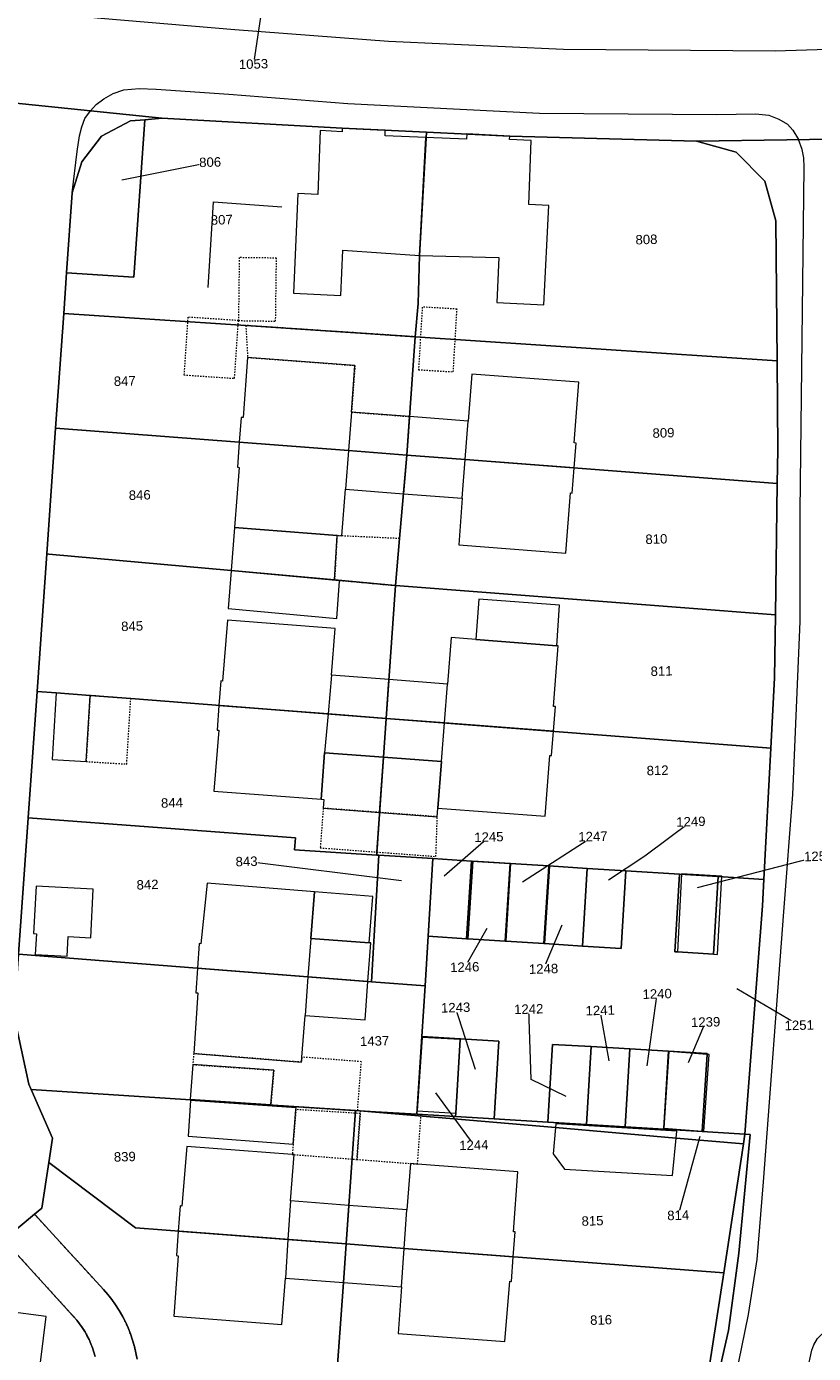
# Model space of a CAD drawing. Header units: millimetres. Extents: x -191 to 81095, y -508122 to 28741.
# Tile 129 of 255: x 5578 to 5636, y 9647 to 9745. Entities that reach past the tile are written whole.
import ezdxf

# ---------------------------------------------------------------- set-up
doc = ezdxf.new("R2010")
doc.units = ezdxf.units.MM
for name, pattern in [('VE22-087 DB - VST Hervest-Dorsten ALK VA2736$0$1', [0]), ('VE22-087 DB - VST Hervest-Dorsten ALK VA2736$0$2', [0.16, 0.06, -0.1]), ('VE22-087 DB - VST Hervest-Dorsten ALK VA2736$0$3', [0.26, 0.11, -0.15])]:
    doc.linetypes.add(name, pattern=pattern)
for name, color, linetype, lineweight in [('VE22-087 DB - VST Hervest-Dorsten ALK VA2736$0$AX_Bauteil', 7, 'VE22-087 DB - VST Hervest-Dorsten ALK VA2736$0$1', 18), ('VE22-087 DB - VST Hervest-Dorsten ALK VA2736$0$AX_Flurstueck', 9, 'VE22-087 DB - VST Hervest-Dorsten ALK VA2736$0$1', 18), ('VE22-087 DB - VST Hervest-Dorsten ALK VA2736$0$AX_Gebaeude', 7, 'VE22-087 DB - VST Hervest-Dorsten ALK VA2736$0$1', 18), ('VE22-087 DB - VST Hervest-Dorsten ALK VA2736$0$AX_SonstigesBauwerkOderSonstigeEinrichtung', 7, 'VE22-087 DB - VST Hervest-Dorsten ALK VA2736$0$1', 18), ('VE22-087 DB - VST Hervest-Dorsten ALK VA2736$0$AX_Strassenverkehr', 7, 'VE22-087 DB - VST Hervest-Dorsten ALK VA2736$0$1', 18), ('VE22-087 DB - VST Hervest-Dorsten ALK VA2736$0$AX_Strassenverkehrsanlage', 7, 'VE22-087 DB - VST Hervest-Dorsten ALK VA2736$0$1', 18), ('VE22-087 DB - VST Hervest-Dorsten ALK VA2736$0$AX_Vegetationsmerkmal', 7, 'VE22-087 DB - VST Hervest-Dorsten ALK VA2736$0$1', 18), ('VE22-087 DB - VST Hervest-Dorsten ALK VA2736$0$AX_Weg', 7, 'VE22-087 DB - VST Hervest-Dorsten ALK VA2736$0$1', 18), ('VE22-087 DB - VST Hervest-Dorsten ALK VA2736$0$AX_Wohnbauflaeche', 7, 'VE22-087 DB - VST Hervest-Dorsten ALK VA2736$0$1', 18)]:
    doc.layers.add(name, color=color, linetype=linetype, lineweight=lineweight)
doc.layers.add('XREF ALK Kataster', color=251, linetype='Continuous')
doc.styles.add('VE22-087 DB - VST Hervest-Dorsten ALK VA2736$0$0', font='arial.ttf')

# ---------------------------------------------------------------- blocks, each defined once
blk = doc.blocks.new('VE22-087 DB - VST Hervest-Dorsten ALK VA2736')
at = {"layer": 'VE22-087 DB - VST Hervest-Dorsten ALK VA2736$0$AX_Bauteil', "color": 7, "linetype": 'VE22-087 DB - VST Hervest-Dorsten ALK VA2736$0$1', "lineweight": 13, "ltscale": 0.5}
for points in [[(5601.989, 9716.581, 0), (5601.769, 9713.721, 0), (5606.097, 9713.391, 0), (5606.306, 9716.252, 0)], [(5606.306, 9716.252, 0), (5606.097, 9713.391, 0), (5610.436, 9713.061, 0), (5610.655, 9715.921, 0)], [(5601.769, 9713.721, 0), (5601.539, 9710.85, 0), (5605.848, 9710.52, 0), (5606.097, 9713.391, 0)], [(5606.097, 9713.391, 0), (5605.848, 9710.52, 0), (5610.216, 9710.18, 0), (5610.436, 9713.061, 0)], [(5600.51, 9697.046, 0), (5600.25, 9694.178, 0), (5604.559, 9693.846, 0), (5604.768, 9696.718, 0)], [(5604.768, 9696.718, 0), (5604.559, 9693.846, 0), (5608.897, 9693.511, 0), (5609.127, 9696.387, 0)], [(5600.25, 9694.176, 0), (5599.98, 9691.286, 0), (5604.359, 9690.965, 0), (5604.559, 9693.846, 0)], [(5604.559, 9693.846, 0), (5604.359, 9690.965, 0), (5608.678, 9690.646, 0), (5608.896, 9693.506, 0)], [(5598.971, 9677.511, 0), (5598.751, 9674.661, 0), (5603.21, 9674.319, 0), (5603.419, 9677.17, 0), (5603.309, 9677.179, 0)], [(5598.751, 9674.661, 0), (5598.532, 9671.79, 0), (5603.001, 9671.459, 0), (5603.21, 9674.319, 0)], [(5597.453, 9658.026, 0), (5597.264, 9655.156, 0), (5601.582, 9654.825, 0), (5601.781, 9657.686, 0)], [(5601.781, 9657.686, 0), (5601.582, 9654.825, 0), (5605.91, 9654.496, 0), (5606.1, 9657.347, 0)], [(5597.264, 9655.153, 0), (5597.074, 9652.294, 0), (5601.382, 9651.964, 0), (5601.582, 9654.825, 0)], [(5601.582, 9654.825, 0), (5601.382, 9651.964, 0), (5605.711, 9651.635, 0), (5605.91, 9654.496, 0)]]:
    blk.add_polyline3d(points, close=True, dxfattribs=at)
at = {"layer": 'VE22-087 DB - VST Hervest-Dorsten ALK VA2736$0$AX_Flurstueck', "linetype": 'VE22-087 DB - VST Hervest-Dorsten ALK VA2736$0$1', "lineweight": 13, "ltscale": 0.5}
for points in [[(5569.82, 9740.252, 0), (5587.887, 9738.392, 0), (5601.296, 9737.658, 0), (5607.546, 9737.362, 0), (5613.747, 9737.077, 0), (5627.621, 9736.697, 0), (5647.739, 9737.002, 0), (5654.408, 9737.393, 0), (5656.232, 9737.537, 0), (5658.134, 9737.688, 0), (5665.048, 9738.238, 0), (5670.668, 9738.68, 0), (5673.843, 9738.929, 0), (5676.87, 9739.168, 0), (5679.915, 9739.407, 0), (5683.09, 9739.657, 0), (5686.195, 9739.902, 0), (5688.7, 9740.097, 0), (5700.971, 9741.062, 0), (5704.657, 9741.352, 0), (5717.894, 9750.484, 0)], [(5595.62, 9748.583, 0), (5594.705, 9742.425, 0)], [(5576.169, 9655.125, 0), (5578.446, 9657.026, 0), (5578.993, 9657.479, 0), (5579.5, 9660.876, 0), (5579.765, 9662.676, 0), (5578.184, 9666.282, 0), (5578.009, 9666.685, 0), (5576.928, 9671.736, 0)], [(5577.25, 9676.328, 0), (5577.97, 9686.472, 0), (5578.629, 9695.844, 0), (5579.349, 9706.058, 0), (5580.007, 9715.381, 0), (5580.604, 9723.913, 0), (5580.815, 9726.925, 0), (5581.237, 9732.867, 0), (5581.948, 9735.16, 0), (5583.425, 9737.072, 0), (5585.562, 9738.204, 0), (5586.644, 9738.29, 0), (5587.887, 9738.392, 0), (5569.82, 9740.252, 0)], [(5647.739, 9737.002, 0), (5627.621, 9736.697, 0), (5630.571, 9735.876, 0), (5632.703, 9733.724, 0), (5633.514, 9730.789, 0), (5633.602, 9720.384, 0), (5633.651, 9713.775, 0), (5633.617, 9711.292, 0), (5633.473, 9701.54, 0), (5633.409, 9696.855, 0), (5633.127, 9691.642, 0), (5632.613, 9681.887, 0), (5632.507, 9679.936, 0), (5631.213, 9662.98, 0), (5631.103, 9662.261, 0), (5629.641, 9652.688, 0), (5628.563, 9645.653, 0)], [(5584.933, 9733.837, 0), (5591.484, 9735.139, 0)], [(5621.075, 9681.854, 0), (5623.774, 9683.649, 0), (5627.199, 9686.179, 0)], [(5608.881, 9682.162, 0), (5612.193, 9685.041, 0)], [(5614.689, 9681.712, 0), (5619.922, 9685.077, 0)], [(5627.681, 9681.294, 0), (5636.694, 9683.61, 0)], [(5605.699, 9681.778, 0), (5594.189, 9683.225, 0)], [(5612.039, 9678.243, 0), (5610.399, 9675.382, 0)], [(5617.616, 9678.497, 0), (5616.252, 9675.251, 0)], [(5630.6, 9673.783, 0), (5635.246, 9671.066, 0)], [(5623.957, 9668.057, 0), (5624.692, 9673.393, 0)], [(5611.206, 9667.78, 0), (5609.723, 9672.377, 0)], [(5617.922, 9665.776, 0), (5615.336, 9667.037, 0), (5615.153, 9672.263, 0)], [(5621.121, 9668.426, 0), (5620.461, 9672.17, 0)], [(5627.033, 9668.294, 0), (5628.295, 9671.301, 0)], [(5608.231, 9666.049, 0), (5611.075, 9662.166, 0)], [(5627.868, 9662.81, 0), (5626.256, 9656.96, 0)], [(5600.933, 9645.502, 0), (5601.382, 9651.964, 0), (5601.582, 9654.825, 0), (5585.938, 9656.012, 0), (5579.5, 9660.876, 0), (5578.993, 9657.479, 0), (5578.446, 9657.026, 0), (5583.564, 9651.449, 0), (5583.883, 9651.082, 0), (5584.184, 9650.7, 0), (5584.465, 9650.304, 0), (5584.728, 9649.894, 0), (5584.969, 9649.473, 0), (5585.19, 9649.04, 0), (5585.39, 9648.597, 0), (5585.568, 9648.144, 0), (5585.723, 9647.684, 0), (5585.855, 9647.217, 0), (5585.965, 9646.746, 0), (5586.053, 9646.269, 0)], [(5586.053, 9646.269, 0), (5585.965, 9646.746, 0), (5585.855, 9647.217, 0), (5585.723, 9647.684, 0), (5585.568, 9648.144, 0), (5585.39, 9648.597, 0), (5585.19, 9649.04, 0), (5584.969, 9649.473, 0), (5584.728, 9649.894, 0), (5584.465, 9650.304, 0), (5584.184, 9650.7, 0), (5583.883, 9651.082, 0), (5583.564, 9651.449, 0), (5578.446, 9657.026, 0), (5576.169, 9655.125, 0), (5581.354, 9649.416, 0), (5581.578, 9649.161, 0), (5581.788, 9648.895, 0), (5581.984, 9648.618, 0), (5582.167, 9648.332, 0), (5582.334, 9648.036, 0), (5582.487, 9647.733, 0), (5582.623, 9647.422, 0), (5582.744, 9647.105, 0), (5582.849, 9646.782, 0), (5582.943, 9646.458, 0)], [(5582.943, 9646.458, 0), (5582.849, 9646.782, 0), (5582.744, 9647.105, 0), (5582.623, 9647.422, 0), (5582.487, 9647.733, 0), (5582.334, 9648.036, 0), (5582.167, 9648.332, 0), (5581.984, 9648.618, 0), (5581.788, 9648.895, 0), (5581.578, 9649.161, 0), (5581.354, 9649.416, 0), (5576.169, 9655.125, 0)]]:
    blk.add_polyline3d(points, dxfattribs=at)
for points in [[(5586.644, 9738.29, 0), (5585.804, 9726.606, 0), (5580.815, 9726.925, 0), (5580.604, 9723.913, 0), (5594.137, 9723.012, 0), (5606.728, 9722.174, 0), (5606.932, 9724.654, 0), (5607.031, 9728.208, 0), (5607.546, 9737.362, 0), (5601.296, 9737.658, 0), (5587.887, 9738.392, 0)], [(5581.948, 9735.16, 0), (5581.237, 9732.867, 0), (5580.815, 9726.925, 0), (5585.804, 9726.606, 0), (5586.644, 9738.29, 0), (5585.562, 9738.204, 0), (5583.425, 9737.072, 0)], [(5607.546, 9737.362, 0), (5607.031, 9728.208, 0), (5606.932, 9724.654, 0), (5606.728, 9722.174, 0), (5633.602, 9720.384, 0), (5633.514, 9730.789, 0), (5632.703, 9733.724, 0), (5630.571, 9735.876, 0), (5627.621, 9736.697, 0), (5613.747, 9737.077, 0)], [(5601.769, 9713.721, 0), (5606.097, 9713.391, 0), (5606.728, 9722.174, 0), (5594.137, 9723.012, 0), (5580.604, 9723.913, 0), (5580.007, 9715.381, 0)], [(5606.728, 9722.174, 0), (5606.097, 9713.391, 0), (5610.436, 9713.061, 0), (5633.617, 9711.292, 0), (5633.651, 9713.775, 0), (5633.602, 9720.384, 0)], [(5601.769, 9713.721, 0), (5580.007, 9715.381, 0), (5579.349, 9706.058, 0), (5579.499, 9706.046, 0), (5593.053, 9704.816, 0), (5600.733, 9704.12, 0), (5605.264, 9703.709, 0), (5605.564, 9707.193, 0), (5606.097, 9713.391, 0)], [(5610.436, 9713.061, 0), (5606.097, 9713.391, 0), (5605.564, 9707.193, 0), (5605.264, 9703.709, 0), (5633.473, 9701.54, 0), (5633.617, 9711.292, 0)], [(5579.349, 9706.058, 0), (5578.629, 9695.844, 0), (5580.042, 9695.735, 0), (5582.571, 9695.54, 0), (5585.586, 9695.308, 0), (5604.559, 9693.846, 0), (5605.264, 9703.709, 0), (5600.733, 9704.12, 0), (5593.053, 9704.816, 0), (5579.499, 9706.046, 0)], [(5605.264, 9703.709, 0), (5604.559, 9693.846, 0), (5633.127, 9691.642, 0), (5633.409, 9696.855, 0), (5633.473, 9701.54, 0)], [(5597.833, 9684.977, 0), (5597.74, 9684.077, 0), (5603.859, 9683.692, 0), (5603.875, 9683.919, 0), (5604.359, 9690.965, 0), (5604.559, 9693.846, 0), (5585.586, 9695.308, 0), (5582.571, 9695.54, 0), (5580.042, 9695.735, 0), (5578.629, 9695.844, 0), (5577.97, 9686.472, 0)], [(5604.359, 9690.965, 0), (5603.875, 9683.919, 0), (5603.859, 9683.692, 0), (5604.009, 9683.68, 0), (5608.038, 9683.435, 0), (5610.898, 9683.254, 0), (5613.766, 9683.074, 0), (5616.635, 9682.893, 0), (5619.504, 9682.711, 0), (5622.373, 9682.531, 0), (5626.357, 9682.28, 0), (5629.216, 9682.101, 0), (5632.613, 9681.887, 0), (5633.127, 9691.642, 0), (5604.559, 9693.846, 0)], [(5577.97, 9686.472, 0), (5577.25, 9676.328, 0), (5603.46, 9674.296, 0), (5604.009, 9683.68, 0), (5603.859, 9683.692, 0), (5597.74, 9684.077, 0), (5597.833, 9684.977, 0)], [(5604.009, 9683.68, 0), (5603.46, 9674.296, 0), (5607.448, 9673.99, 0), (5607.678, 9677.664, 0), (5608.038, 9683.435, 0)], [(5608.038, 9683.435, 0), (5607.678, 9677.664, 0), (5610.54, 9677.484, 0), (5610.898, 9683.254, 0)], [(5610.898, 9683.254, 0), (5610.54, 9677.484, 0), (5610.639, 9677.478, 0), (5613.41, 9677.304, 0), (5613.766, 9683.064, 0), (5613.766, 9683.074, 0)], [(5613.766, 9683.074, 0), (5613.766, 9683.064, 0), (5613.41, 9677.304, 0), (5613.44, 9677.301, 0), (5616.283, 9677.123, 0), (5616.635, 9682.882, 0), (5616.635, 9682.893, 0)], [(5616.635, 9682.882, 0), (5616.283, 9677.123, 0), (5616.333, 9677.12, 0), (5619.154, 9676.942, 0), (5619.504, 9682.702, 0), (5619.504, 9682.711, 0), (5616.635, 9682.893, 0)], [(5619.504, 9682.702, 0), (5619.154, 9676.942, 0), (5622.026, 9676.762, 0), (5622.373, 9682.531, 0), (5619.504, 9682.711, 0)], [(5619.801, 9669.473, 0), (5622.672, 9669.3, 0), (5625.544, 9669.13, 0), (5628.405, 9668.959, 0), (5628.403, 9668.901, 0), (5628.045, 9663.194, 0), (5628.042, 9663.172, 0), (5631.213, 9662.98, 0), (5632.507, 9679.936, 0), (5632.613, 9681.887, 0), (5629.216, 9682.101, 0), (5628.876, 9676.332, 0), (5626.203, 9676.5, 0), (5626.014, 9676.512, 0), (5626.357, 9682.28, 0), (5622.373, 9682.531, 0), (5622.026, 9676.762, 0), (5619.154, 9676.942, 0), (5616.333, 9677.12, 0), (5616.283, 9677.123, 0), (5613.44, 9677.301, 0), (5613.41, 9677.304, 0), (5610.639, 9677.478, 0), (5610.54, 9677.484, 0), (5607.678, 9677.664, 0), (5607.448, 9673.99, 0), (5607.21, 9670.223, 0), (5610.073, 9670.052, 0), (5612.943, 9669.881, 0), (5612.58, 9664.109, 0), (5616.568, 9663.866, 0), (5616.929, 9669.643, 0)], [(5626.357, 9682.28, 0), (5626.014, 9676.512, 0), (5626.203, 9676.5, 0), (5628.876, 9676.332, 0), (5629.216, 9682.101, 0)], [(5576.928, 9671.736, 0), (5578.009, 9666.685, 0), (5578.184, 9666.282, 0), (5602.288, 9664.729, 0), (5602.898, 9664.691, 0), (5606.847, 9664.457, 0), (5607.21, 9670.223, 0), (5607.448, 9673.99, 0), (5603.46, 9674.296, 0), (5577.25, 9676.328, 0)], [(5607.21, 9670.223, 0), (5606.847, 9664.457, 0), (5609.708, 9664.283, 0), (5609.725, 9664.54, 0), (5610.07, 9670.012, 0), (5610.073, 9670.052, 0)], [(5612.943, 9669.881, 0), (5610.073, 9670.052, 0), (5610.07, 9670.012, 0), (5609.725, 9664.54, 0), (5609.708, 9664.283, 0), (5612.58, 9664.109, 0)], [(5619.801, 9669.473, 0), (5616.929, 9669.643, 0), (5616.568, 9663.866, 0), (5619.439, 9663.693, 0)], [(5622.672, 9669.3, 0), (5619.801, 9669.473, 0), (5619.439, 9663.693, 0), (5622.31, 9663.52, 0)], [(5625.544, 9669.13, 0), (5622.672, 9669.3, 0), (5622.31, 9663.52, 0), (5625.181, 9663.345, 0), (5625.186, 9663.426, 0)], [(5628.405, 9668.959, 0), (5625.544, 9669.13, 0), (5625.186, 9663.426, 0), (5625.181, 9663.345, 0), (5628.042, 9663.172, 0), (5628.045, 9663.194, 0), (5628.403, 9668.901, 0)], [(5579.765, 9662.676, 0), (5579.5, 9660.876, 0), (5585.938, 9656.012, 0), (5601.582, 9654.825, 0), (5602.288, 9664.729, 0), (5578.184, 9666.282, 0)], [(5602.898, 9664.691, 0), (5602.288, 9664.729, 0), (5601.582, 9654.825, 0), (5605.91, 9654.496, 0), (5629.641, 9652.688, 0), (5631.103, 9662.261, 0), (5626.098, 9662.691, 0), (5617.139, 9663.463, 0)], [(5609.708, 9664.283, 0), (5606.847, 9664.457, 0), (5602.898, 9664.691, 0), (5617.139, 9663.463, 0), (5626.098, 9662.691, 0), (5631.103, 9662.261, 0), (5631.213, 9662.98, 0), (5628.042, 9663.172, 0), (5625.181, 9663.345, 0), (5622.31, 9663.52, 0), (5619.439, 9663.693, 0), (5616.568, 9663.866, 0), (5612.58, 9664.109, 0)], [(5601.382, 9651.964, 0), (5600.933, 9645.502, 0), (5628.362, 9643.383, 0), (5628.802, 9645.57, 0), (5628.563, 9645.653, 0), (5629.641, 9652.688, 0), (5605.91, 9654.496, 0), (5601.582, 9654.825, 0)]]:
    blk.add_polyline3d(points, close=True, dxfattribs=at)
at = {"layer": 'VE22-087 DB - VST Hervest-Dorsten ALK VA2736$0$AX_Gebaeude', "color": 7, "linetype": 'VE22-087 DB - VST Hervest-Dorsten ALK VA2736$0$1', "lineweight": 13, "ltscale": 0.5}
for points in [[(5597.997, 9732.817, 0), (5597.686, 9725.402, 0), (5601.186, 9725.244, 0), (5601.332, 9728.596, 0), (5607.031, 9728.208, 0), (5607.52, 9736.972, 0), (5604.48, 9737.104, 0), (5604.496, 9737.505, 0), (5601.296, 9737.658, 0), (5601.282, 9737.398, 0), (5599.652, 9737.48, 0), (5599.487, 9732.747, 0)], [(5613.747, 9737.077, 0), (5610.556, 9737.231, 0), (5610.541, 9736.851, 0), (5607.52, 9736.972, 0), (5607.031, 9728.208, 0), (5612.923, 9728.047, 0), (5612.777, 9724.714, 0), (5616.277, 9724.556, 0), (5616.648, 9731.92, 0), (5615.158, 9731.991, 0), (5615.323, 9736.755, 0), (5613.733, 9736.827, 0)], [(5594.269, 9720.643, 0), (5593.927, 9716.172, 0), (5593.798, 9716.173, 0), (5593.652, 9714.343, 0), (5601.769, 9713.721, 0), (5606.097, 9713.391, 0), (5606.306, 9716.252, 0), (5601.989, 9716.581, 0), (5602.246, 9720.043, 0)], [(5610.923, 9719.393, 0), (5610.655, 9715.921, 0), (5606.306, 9716.252, 0), (5606.097, 9713.391, 0), (5610.436, 9713.061, 0), (5618.533, 9712.44, 0), (5618.668, 9714.28, 0), (5618.538, 9714.292, 0), (5618.88, 9718.793, 0)], [(5593.637, 9712.481, 0), (5593.295, 9708.01, 0), (5600.912, 9707.418, 0), (5601.272, 9707.39, 0), (5601.539, 9710.85, 0), (5605.848, 9710.52, 0), (5606.097, 9713.391, 0), (5601.769, 9713.721, 0), (5593.652, 9714.343, 0), (5593.506, 9712.492, 0)], [(5618.533, 9712.44, 0), (5610.436, 9713.061, 0), (5606.097, 9713.391, 0), (5605.848, 9710.52, 0), (5610.216, 9710.18, 0), (5609.949, 9706.72, 0), (5617.915, 9706.099, 0), (5618.257, 9710.581, 0), (5618.387, 9710.569, 0)], [(5593.295, 9708.01, 0), (5593.053, 9704.816, 0), (5600.733, 9704.12, 0), (5600.912, 9707.418, 0)], [(5593.051, 9704.788, 0), (5592.833, 9702.008, 0), (5600.908, 9701.256, 0), (5601.106, 9704.047, 0)], [(5617.432, 9702.241, 0), (5611.435, 9702.704, 0), (5611.233, 9699.693, 0), (5617.231, 9699.23, 0)], [(5592.398, 9696.617, 0), (5592.289, 9696.629, 0), (5592.143, 9694.797, 0), (5600.25, 9694.176, 0), (5604.559, 9693.846, 0), (5604.768, 9696.718, 0), (5600.51, 9697.046, 0), (5600.778, 9700.507, 0), (5592.77, 9701.127, 0)], [(5609.394, 9699.838, 0), (5609.127, 9696.387, 0), (5604.768, 9696.718, 0), (5604.559, 9693.846, 0), (5608.896, 9693.506, 0), (5616.984, 9692.885, 0), (5617.129, 9694.725, 0), (5616.999, 9694.738, 0), (5617.351, 9699.218, 0), (5617.231, 9699.23, 0), (5611.233, 9699.693, 0)], [(5580.042, 9695.735, 0), (5579.739, 9690.795, 0), (5582.27, 9690.64, 0), (5582.571, 9695.54, 0)], [(5592.128, 9692.966, 0), (5591.766, 9688.435, 0), (5599.723, 9687.835, 0), (5599.98, 9691.286, 0), (5604.359, 9690.965, 0), (5604.559, 9693.846, 0), (5600.25, 9694.176, 0), (5592.143, 9694.797, 0), (5592.009, 9692.978, 0)], [(5616.984, 9692.885, 0), (5608.896, 9693.506, 0), (5604.559, 9693.846, 0), (5604.359, 9690.965, 0), (5608.678, 9690.646, 0), (5608.409, 9687.185, 0), (5616.377, 9686.575, 0), (5616.719, 9691.086, 0), (5616.849, 9691.085, 0)], [(5599.98, 9691.286, 0), (5599.723, 9687.835, 0), (5599.934, 9687.819, 0), (5599.886, 9687.171, 0), (5604.077, 9686.859, 0), (5604.359, 9690.965, 0)], [(5604.359, 9690.965, 0), (5604.077, 9686.859, 0), (5608.359, 9686.54, 0), (5608.409, 9687.185, 0), (5608.678, 9690.646, 0)], [(5610.997, 9683.238, 0), (5610.639, 9677.478, 0), (5613.41, 9677.304, 0), (5613.766, 9683.064, 0)], [(5613.786, 9683.063, 0), (5613.44, 9677.301, 0), (5616.283, 9677.123, 0), (5616.635, 9682.882, 0)], [(5616.685, 9682.88, 0), (5616.333, 9677.12, 0), (5619.154, 9676.942, 0), (5619.504, 9682.702, 0)], [(5622.373, 9682.531, 0), (5619.504, 9682.702, 0), (5619.154, 9676.942, 0), (5622.026, 9676.762, 0)], [(5591.252, 9681.602, 0), (5590.8, 9677.113, 0), (5590.671, 9677.125, 0), (5590.545, 9675.294, 0), (5598.751, 9674.661, 0), (5603.21, 9674.319, 0), (5603.419, 9677.17, 0), (5603.309, 9677.179, 0), (5598.971, 9677.511, 0), (5599.239, 9680.963, 0)], [(5626.509, 9682.312, 0), (5626.203, 9676.5, 0), (5628.876, 9676.332, 0), (5629.184, 9676.313, 0), (5629.487, 9682.123, 0)], [(5578.564, 9681.386, 0), (5578.356, 9677.871, 0), (5578.591, 9677.856, 0), (5578.498, 9676.322, 0), (5580.868, 9676.179, 0), (5580.948, 9677.659, 0), (5582.631, 9677.561, 0), (5582.793, 9681.176, 0)], [(5599.239, 9680.963, 0), (5598.971, 9677.511, 0), (5603.309, 9677.179, 0), (5603.577, 9680.615, 0)], [(5607.227, 9670.161, 0), (5606.873, 9664.704, 0), (5609.725, 9664.54, 0), (5610.07, 9670.012, 0)], [(5628.403, 9668.901, 0), (5625.572, 9669.117, 0), (5625.186, 9663.426, 0), (5628.045, 9663.194, 0), (5628.164, 9663.184, 0), (5628.551, 9668.89, 0)], [(5596.215, 9667.727, 0), (5590.197, 9668.14, 0), (5590.012, 9665.578, 0), (5596, 9665.186, 0)], [(5590.03, 9665.478, 0), (5589.843, 9662.837, 0), (5597.65, 9662.239, 0), (5597.858, 9664.804, 0), (5597.868, 9664.92, 0)], [(5617.166, 9663.751, 0), (5617.139, 9663.463, 0), (5616.957, 9661.517, 0), (5617.817, 9660.38, 0), (5625.831, 9659.902, 0), (5626.098, 9662.691, 0), (5626.146, 9663.197, 0)], [(5589.392, 9657.637, 0), (5589.262, 9657.648, 0), (5589.116, 9655.768, 0), (5597.264, 9655.156, 0), (5601.582, 9654.825, 0), (5601.781, 9657.686, 0), (5597.453, 9658.026, 0), (5597.72, 9661.458, 0), (5597.588, 9661.468, 0), (5589.754, 9662.067, 0)], [(5606.357, 9660.798, 0), (5606.1, 9657.347, 0), (5601.781, 9657.686, 0), (5601.582, 9654.825, 0), (5605.91, 9654.496, 0), (5614.006, 9653.874, 0), (5614.152, 9655.724, 0), (5614.023, 9655.736, 0), (5614.353, 9660.187, 0), (5606.894, 9660.757, 0)], [(5589.112, 9653.946, 0), (5588.79, 9649.464, 0), (5596.807, 9648.854, 0), (5597.074, 9652.294, 0), (5601.382, 9651.964, 0), (5601.582, 9654.825, 0), (5597.264, 9655.156, 0), (5589.116, 9655.768, 0), (5588.981, 9653.957, 0)], [(5614.006, 9653.874, 0), (5605.91, 9654.496, 0), (5601.582, 9654.825, 0), (5601.382, 9651.964, 0), (5605.711, 9651.635, 0), (5605.443, 9648.184, 0), (5613.38, 9647.574, 0), (5613.742, 9652.055, 0), (5613.871, 9652.044, 0)], [(5571.447, 9650.083, 0), (5570.297, 9641.377, 0), (5570.302, 9641.376, 0), (5576.11, 9640.607, 0), (5575.674, 9637.288, 0), (5579.19, 9636.779, 0), (5580.183, 9644.275, 0), (5578.674, 9644.406, 0), (5579.303, 9649.444, 0), (5574.559, 9650.07, 0), (5574.504, 9649.68, 0)]]:
    blk.add_polyline3d(points, close=True, dxfattribs=at)
at = {"layer": 'VE22-087 DB - VST Hervest-Dorsten ALK VA2736$0$AX_SonstigesBauwerkOderSonstigeEinrichtung', "color": 7, "linetype": 'VE22-087 DB - VST Hervest-Dorsten ALK VA2736$0$3', "lineweight": 13, "ltscale": 0.5}
for points in [[(5593.648, 9728.05, 0), (5593.586, 9723.376, 0), (5596.35, 9723.331, 0), (5596.413, 9728.014, 0)], [(5606.965, 9719.726, 0), (5609.547, 9719.573, 0), (5609.824, 9724.228, 0), (5607.242, 9724.381, 0)], [(5589.827, 9723.627, 0), (5589.54, 9719.338, 0), (5593.3, 9719.088, 0), (5593.586, 9723.376, 0)], [(5594.137, 9723.012, 0), (5594.269, 9720.643, 0), (5602.246, 9720.043, 0), (5601.989, 9716.581, 0), (5606.306, 9716.252, 0), (5606.728, 9722.174, 0), (5602.109, 9722.481, 0)], [(5600.912, 9707.418, 0), (5600.733, 9704.12, 0), (5605.264, 9703.709, 0), (5605.564, 9707.193, 0), (5601.272, 9707.39, 0)], [(5582.571, 9695.54, 0), (5582.27, 9690.64, 0), (5585.288, 9690.455, 0), (5585.586, 9695.308, 0)], [(5599.886, 9687.171, 0), (5599.667, 9684.232, 0), (5603.875, 9683.919, 0), (5604.077, 9686.859, 0)], [(5604.077, 9686.859, 0), (5603.875, 9683.919, 0), (5608.26, 9683.593, 0), (5608.359, 9686.54, 0)], [(5590.268, 9668.959, 0), (5590.197, 9668.14, 0), (5596.215, 9667.727, 0), (5596, 9665.186, 0), (5595.995, 9665.135, 0), (5602.288, 9664.729, 0), (5602.437, 9664.72, 0), (5602.718, 9668.355, 0), (5598.294, 9668.697, 0), (5598.264, 9668.319, 0)], [(5597.588, 9661.468, 0), (5597.72, 9661.458, 0), (5602.391, 9661.101, 0), (5602.632, 9664.506, 0), (5597.858, 9664.804, 0), (5597.65, 9662.239, 0)], [(5602.647, 9664.703, 0), (5602.632, 9664.506, 0), (5602.391, 9661.101, 0), (5606.357, 9660.798, 0), (5606.894, 9660.757, 0), (5607.152, 9664.383, 0)]]:
    blk.add_polyline3d(points, close=True, dxfattribs=at)
at = {"layer": 'VE22-087 DB - VST Hervest-Dorsten ALK VA2736$0$AX_Strassenverkehrsanlage', "color": 7, "linetype": 'VE22-087 DB - VST Hervest-Dorsten ALK VA2736$0$1', "lineweight": 13, "ltscale": 0.5, "true_color": 0xf7f7f0}
for points in [[(5532.827, 9752.155, 0), (5534.983, 9751.681, 0), (5539.217, 9750.819, 0), (5544.588, 9749.962, 0), (5556.009, 9748.611, 0), (5564.428, 9747.64, 0), (5573.639, 9746.731, 0), (5583.354, 9745.823, 0), (5593.33, 9744.987, 0), (5604.738, 9744.113, 0), (5617.726, 9743.533, 0), (5633.454, 9743.401, 0), (5645.912, 9743.786, 0), (5672.333, 9745.644, 0), (5694.326, 9747.809, 0), (5695.828, 9748.023, 0), (5697.013, 9748.268, 0), (5697.601, 9748.549, 0), (5698.041, 9748.905, 0), (5698.308, 9749.31, 0), (5698.48, 9749.778, 0), (5698.54, 9750.468, 0), (5698.487, 9751.446, 0), (5697.483, 9757.722, 0)], [(5582.594, 9738.937, 0), (5583.018, 9739.428, 0), (5583.578, 9739.85, 0), (5584.274, 9740.23, 0), (5585.079, 9740.508, 0), (5586.219, 9740.614, 0), (5587.484, 9740.567, 0), (5592.864, 9740.175, 0), (5601.712, 9739.503, 0), (5615.961, 9738.785, 0), (5629.124, 9738.677, 0), (5631.996, 9738.727, 0), (5632.992, 9738.618, 0), (5633.736, 9738.339, 0), (5634.364, 9737.95, 0), (5634.782, 9737.51, 0), (5635.187, 9736.812, 0)], [(5581.237, 9732.867, 0), (5581.596, 9735.92, 0), (5581.774, 9737.098, 0), (5581.952, 9737.749, 0), (5582.175, 9738.372, 0), (5582.594, 9738.937, 0)]]:
    blk.add_polyline3d(points, dxfattribs=at)
at = {"layer": 'VE22-087 DB - VST Hervest-Dorsten ALK VA2736$0$AX_Weg', "color": 7, "linetype": 'VE22-087 DB - VST Hervest-Dorsten ALK VA2736$0$2', "lineweight": 13, "ltscale": 0.5}
blk.add_polyline3d([(5586.053, 9646.269, 0), (5585.965, 9646.746, 0), (5585.855, 9647.217, 0), (5585.723, 9647.684, 0), (5585.568, 9648.144, 0), (5585.39, 9648.597, 0), (5585.19, 9649.04, 0), (5584.969, 9649.473, 0), (5584.728, 9649.894, 0), (5584.465, 9650.304, 0), (5584.184, 9650.7, 0), (5583.883, 9651.082, 0), (5583.564, 9651.449, 0), (5578.446, 9657.026, 0), (5576.169, 9655.125, 0), (5581.354, 9649.416, 0), (5581.578, 9649.161, 0), (5581.788, 9648.895, 0), (5581.984, 9648.618, 0), (5582.167, 9648.332, 0), (5582.334, 9648.036, 0), (5582.487, 9647.733, 0), (5582.623, 9647.422, 0), (5582.744, 9647.105, 0), (5582.849, 9646.782, 0), (5582.943, 9646.458, 0)], dxfattribs=at)
at = {"layer": 'VE22-087 DB - VST Hervest-Dorsten ALK VA2736$0$AX_Flurstueck', "char_height": 0.7, "attachment_point": 2, "style": 'VE22-087 DB - VST Hervest-Dorsten ALK VA2736$0$0', "bg_fill": 3, "box_fill_scale": 1, "bg_fill_color": 256, "bg_fill_transparency": 0}
for s, insert, rotation in [('1053', (5594.695, 9742.775), 1.58941), ('806', (5591.475, 9735.489), 1.58941), ('807', (5592.337, 9731.212), 1.58941), ('808', (5623.889, 9729.748), 1.58941), ('847', (5585.134, 9719.241), 1.58941), ('809', (5625.153, 9715.392), 1.58941), ('846', (5586.244, 9710.779), 1.58941), ('810', (5624.625, 9707.509), 1.58941), ('845', (5585.68, 9701.044), 1.58941), ('811', (5625.011, 9697.71), 1.58941), ('812', (5624.719, 9690.335), 1.5894), ('844', (5588.639, 9687.928), 1.5894), ('1249', (5627.189, 9686.529), 1.5894), ('1245', (5612.183, 9685.391), 1.5894), ('1247', (5619.913, 9685.427), 1.5894), ('843', (5594.18, 9683.575), 1.5894), ('1250', (5636.684, 9683.96), 1.5894), ('842', (5586.825, 9681.854), 1.5894), ('1246', (5610.389, 9675.732), 1.5894), ('1248', (5616.242, 9675.601), 1.5894), ('1240', (5624.682, 9673.743), 1.5894), ('1243', (5609.713, 9672.727), 1.5894), ('1242', (5615.143, 9672.613), 1.5894), ('1241', (5620.452, 9672.52), 1.5894), ('1239', (5628.285, 9671.651), 1.5894), ('1251', (5635.237, 9671.416), 1.5894), ('1437', (5603.693, 9670.243), 1.5894), ('1244', (5611.065, 9662.515), 1.5894), ('839', (5585.136, 9661.654), 1.5894), ('814', (5626.247, 9657.31), 1.5894), ('815', (5619.881, 9656.894), 1.5894), ('816', (5620.517, 9649.538), 1.5894)]:
    blk.add_mtext(s, dxfattribs=dict(at, insert=insert, rotation=rotation))
at = {"layer": 'VE22-087 DB - VST Hervest-Dorsten ALK VA2736$0$AX_Gebaeude', "color": 7, "linetype": 'VE22-087 DB - VST Hervest-Dorsten ALK VA2736$0$1', "lineweight": 13, "ltscale": 0.5}
blk.add_polyline3d([(5603.21, 9674.319, 0), (5598.751, 9674.661, 0), (5590.545, 9675.294, 0), (5590.43, 9673.473, 0), (5590.56, 9673.462, 0), (5590.268, 9668.959, 0), (5598.264, 9668.319, 0), (5598.294, 9668.697, 0), (5598.532, 9671.79, 0), (5603.001, 9671.459, 0)], close=True, dxfattribs=at)
at = {"layer": 'VE22-087 DB - VST Hervest-Dorsten ALK VA2736$0$AX_Strassenverkehr', "color": 253, "linetype": 'VE22-087 DB - VST Hervest-Dorsten ALK VA2736$0$1', "lineweight": 13, "ltscale": 0.5, "true_color": 0x999999}
for points in [[(5569.82, 9740.252, 0), (5587.887, 9738.392, 0), (5601.296, 9737.658, 0), (5607.546, 9737.362, 0), (5613.747, 9737.077, 0), (5627.621, 9736.697, 0), (5647.739, 9737.002, 0), (5654.408, 9737.393, 0), (5656.232, 9737.537, 0), (5658.134, 9737.688, 0), (5665.048, 9738.238, 0), (5670.668, 9738.68, 0), (5673.843, 9738.929, 0), (5676.87, 9739.168, 0), (5679.915, 9739.407, 0), (5683.09, 9739.657, 0), (5686.195, 9739.902, 0), (5688.7, 9740.097, 0), (5700.971, 9741.062, 0), (5704.657, 9741.352, 0), (5717.894, 9750.484, 0)], [(5576.169, 9655.125, 0), (5578.446, 9657.026, 0), (5578.993, 9657.479, 0), (5579.5, 9660.876, 0), (5579.765, 9662.676, 0), (5578.184, 9666.282, 0), (5578.009, 9666.685, 0), (5576.928, 9671.736, 0)], [(5577.25, 9676.328, 0), (5577.97, 9686.472, 0), (5578.629, 9695.844, 0), (5579.349, 9706.058, 0), (5580.007, 9715.381, 0), (5580.604, 9723.913, 0), (5580.815, 9726.925, 0), (5581.237, 9732.867, 0), (5581.948, 9735.16, 0), (5583.425, 9737.072, 0), (5585.562, 9738.204, 0), (5586.644, 9738.29, 0), (5587.887, 9738.392, 0), (5569.82, 9740.252, 0)], [(5647.739, 9737.002, 0), (5627.621, 9736.697, 0), (5630.571, 9735.876, 0), (5632.703, 9733.724, 0), (5633.514, 9730.789, 0), (5633.602, 9720.384, 0), (5633.651, 9713.775, 0), (5633.617, 9711.292, 0), (5633.473, 9701.54, 0), (5633.409, 9696.855, 0), (5633.127, 9691.642, 0), (5632.613, 9681.887, 0), (5632.507, 9679.936, 0), (5631.213, 9662.98, 0), (5631.596, 9662.957, 0), (5630.75, 9654.135, 0), (5629.985, 9648.406, 0), (5628.847, 9643.403, 0)]]:
    blk.add_polyline3d(points, dxfattribs=at)
at = {"layer": 'VE22-087 DB - VST Hervest-Dorsten ALK VA2736$0$AX_Strassenverkehrsanlage', "color": 7, "linetype": 'VE22-087 DB - VST Hervest-Dorsten ALK VA2736$0$1', "lineweight": 13, "ltscale": 0.5, "true_color": 0xf7f7f0}
for points in [[(5603.776, 9567.543, 0), (5608.489, 9577.641, 0), (5615.019, 9594.368, 0), (5621.743, 9614.423, 0), (5629.042, 9638.647, 0), (5630.524, 9644.869, 0), (5631.476, 9649.588, 0), (5632.115, 9653.667, 0), (5632.587, 9659.427, 0), (5634.106, 9679.488, 0), (5634.767, 9688.185, 0), (5635.313, 9701.03, 0), (5635.326, 9709.213, 0), (5635.618, 9734.764, 0), (5635.599, 9735.455, 0), (5635.462, 9736.068, 0), (5635.187, 9736.812, 0)], [(5608.771, 9565.458, 0), (5609.063, 9566.456, 0), (5614.064, 9578.116, 0), (5620.601, 9595.128, 0), (5628.123, 9617.853, 0), (5633.613, 9635.739, 0), (5635.348, 9642.585, 0), (5635.87, 9645.465, 0), (5636.175, 9646.932, 0), (5636.329, 9647.343, 0), (5636.617, 9647.802, 0), (5636.939, 9648.127, 0), (5637.422, 9648.353, 0)]]:
    blk.add_polyline3d(points, dxfattribs=at)
at = {"layer": 'VE22-087 DB - VST Hervest-Dorsten ALK VA2736$0$AX_Vegetationsmerkmal', "color": 7, "linetype": 'VE22-087 DB - VST Hervest-Dorsten ALK VA2736$0$1', "lineweight": 13, "ltscale": 0.5}
blk.add_polyline3d([(5591.331, 9725.841, 0), (5591.736, 9732.183, 0), (5596.811, 9731.81, 0)], dxfattribs=at)
at = {"layer": 'VE22-087 DB - VST Hervest-Dorsten ALK VA2736$0$AX_Wohnbauflaeche', "color": 253, "linetype": 'VE22-087 DB - VST Hervest-Dorsten ALK VA2736$0$1', "lineweight": 13, "ltscale": 0.5, "true_color": 0x999999}
for points in [[(5576.928, 9671.736, 0), (5578.009, 9666.685, 0), (5578.184, 9666.282, 0), (5579.765, 9662.676, 0), (5579.5, 9660.876, 0), (5578.993, 9657.479, 0), (5578.446, 9657.026, 0), (5583.564, 9651.449, 0), (5583.883, 9651.082, 0), (5584.184, 9650.7, 0), (5584.465, 9650.304, 0), (5584.728, 9649.894, 0), (5584.969, 9649.473, 0), (5585.19, 9649.04, 0), (5585.39, 9648.597, 0), (5585.568, 9648.144, 0), (5585.723, 9647.684, 0), (5585.855, 9647.217, 0), (5585.965, 9646.746, 0), (5586.053, 9646.269, 0)], [(5628.847, 9643.403, 0), (5629.985, 9648.406, 0), (5630.75, 9654.135, 0), (5631.596, 9662.957, 0), (5631.213, 9662.98, 0), (5628.042, 9663.172, 0), (5625.181, 9663.345, 0), (5622.31, 9663.52, 0), (5619.439, 9663.693, 0), (5616.568, 9663.866, 0), (5612.58, 9664.109, 0), (5609.708, 9664.283, 0), (5606.847, 9664.457, 0), (5607.21, 9670.223, 0), (5607.448, 9673.99, 0), (5607.678, 9677.664, 0), (5608.038, 9683.435, 0), (5610.898, 9683.254, 0), (5613.766, 9683.074, 0), (5616.635, 9682.893, 0), (5619.504, 9682.711, 0), (5622.373, 9682.531, 0), (5626.357, 9682.28, 0), (5629.216, 9682.101, 0), (5632.613, 9681.887, 0), (5633.127, 9691.642, 0), (5633.409, 9696.855, 0), (5633.473, 9701.54, 0), (5633.617, 9711.292, 0), (5633.651, 9713.775, 0), (5633.602, 9720.384, 0), (5633.514, 9730.789, 0), (5632.703, 9733.724, 0), (5630.571, 9735.876, 0), (5627.621, 9736.697, 0), (5613.747, 9737.077, 0), (5607.546, 9737.362, 0), (5601.296, 9737.658, 0), (5587.887, 9738.392, 0), (5586.644, 9738.29, 0), (5585.804, 9726.606, 0), (5580.815, 9726.925, 0), (5580.604, 9723.913, 0), (5580.007, 9715.381, 0), (5579.349, 9706.058, 0), (5578.629, 9695.844, 0), (5577.97, 9686.472, 0), (5577.25, 9676.328, 0)], [(5582.943, 9646.458, 0), (5582.849, 9646.782, 0), (5582.744, 9647.105, 0), (5582.623, 9647.422, 0), (5582.487, 9647.733, 0), (5582.334, 9648.036, 0), (5582.167, 9648.332, 0), (5581.984, 9648.618, 0), (5581.788, 9648.895, 0), (5581.578, 9649.161, 0), (5581.354, 9649.416, 0), (5576.169, 9655.125, 0)]]:
    blk.add_polyline3d(points, dxfattribs=at)

msp = doc.modelspace()

# ---------------------------------------------------------------- block references
at = {"layer": 'XREF ALK Kataster', "color": 251}
msp.add_blockref('VE22-087 DB - VST Hervest-Dorsten ALK VA2736', (0, 0), dxfattribs=at)

doc.saveas('drawing.dxf')
